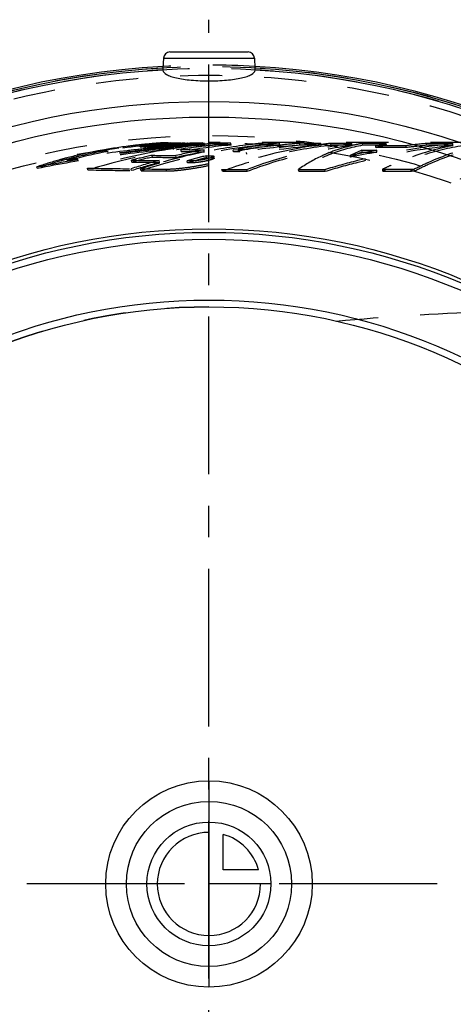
# Model space of a CAD drawing. Header units: millimetres. Extents: x 297 to 701, y 367 to 633.
# Tile 3 of 5: x 402 to 469, y 480 to 633. Entities that reach past the tile are written whole.
import ezdxf

# ---------------------------------------------------------------- set-up
doc = ezdxf.new("R2010")
doc.units = ezdxf.units.MM
doc.header["$LTSCALE"] = 65.185185
doc.linetypes.add('CENTER', pattern=[0.6, 0.375, -0.075, 0.075, -0.075])
doc.linetypes.add('HIDDEN', pattern=[0.2, 0.1, -0.1])
for name, color, linetype in [('KOERPER', 7, 'CONTINUOUS'), ('KONST.EL_MIT_GEO', 7, 'CONTINUOUS'), ('KURVEN', 7, 'CONTINUOUS'), ('L1', 7, 'CONTINUOUS')]:
    doc.layers.add(name, color=color, linetype=linetype)

msp = doc.modelspace()

# ---------------------------------------------------------------- linework, layer by layer
at = {"layer": 'KOERPER', "color": 7, "linetype": 'Continuous'}
for p, q in [((423.95, 627.08), (423.87, 625.5)), ((438.05, 627.08), (438.13, 625.5))]:
    msp.add_line(p, q, dxfattribs=at)
at = {"layer": 'KOERPER', "color": 8, "linetype": 'HIDDEN'}
msp.add_line((484.87, 613.98), (431, 613.98), dxfattribs=at)
at = {"layer": 'KOERPER', "color": 2, "linetype": 'CENTER'}
msp.add_line((701, 498.98), (297.03, 498.98), dxfattribs=at)
at = {"layer": 'KOERPER', "color": 8, "linetype": 'HIDDEN'}
msp.add_circle((431, 498.98), 115, dxfattribs=at)
at = {"layer": 'KOERPER', "color": 7, "linetype": 'Continuous'}
for radius, start, end in [(127, 93.2129, 86.7871), (126.73, 93.2262, 86.7738), (126.44, 93.2389, 180), (126.44, 0, 86.7611)]:
    msp.add_arc((431, 498.98), radius, start, end, dxfattribs=at)
at = {"layer": 'KOERPER', "color": 8, "linetype": 'HIDDEN'}
for radius, start, end in [(127, 86.7871, 93.2129), (89.5, 90, 270)]:
    msp.add_arc((431, 498.98), radius, start, end, dxfattribs=at)
at = {"layer": 'KOERPER', "color": 7, "linetype": 'Continuous'}
for points, knots in [([(423.87, 625.5), (423.86, 625.44), (423.86, 625.35), (423.85, 625.25), (423.86, 625.21)], [0, 0, 0, 0, 0.629813, 1, 1, 1, 1]), ([(423.86, 625.21), (423.87, 624.92), (424.26, 624.6), (424.73, 624.37), (425.24, 624.17), (426.01, 623.97), (427.08, 623.78), (428.76, 623.59), (430.09, 623.54), (431, 623.54)], [0, 0, 0, 0, 0.116367, 0.160327, 0.210882, 0.331341, 0.475445, 0.638881, 1, 1, 1, 1]), ([(431, 623.54), (431.91, 623.54), (433.24, 623.59), (434.92, 623.78), (435.99, 623.97), (436.76, 624.17), (437.27, 624.37), (437.74, 624.6), (438.13, 624.92), (438.14, 625.21)], [0, 0, 0, 0, 0.361118, 0.524554, 0.668658, 0.789118, 0.839673, 0.883633, 1, 1, 1, 1]), ([(438.14, 625.21), (438.15, 625.25), (438.14, 625.35), (438.14, 625.44), (438.13, 625.5)], [0, 0, 0, 0, 0.370187, 1, 1, 1, 1])]:
    msp.add_open_spline(points, degree=3, knots=knots, dxfattribs=at)
at = {"layer": 'KOERPER', "color": 8, "linetype": 'HIDDEN'}
msp.add_open_spline([(450.73, 586.27), (458.37, 586.99), (473.91, 587.91), (497.54, 588.4), (521.64, 588.48), (537.85, 588.48), (546, 588.48)], degree=3, knots=[0, 0, 0, 0, 0.241407, 0.489834, 0.74351, 1, 1, 1, 1], dxfattribs=at)
at = {"layer": 'KONST.EL_MIT_GEO', "color": 7, "linetype": 'Continuous'}
for p, q in [((424.95, 628.02), (437.05, 628.02)), ((423.95, 627.08), (438.05, 627.08))]:
    msp.add_line(p, q, dxfattribs=at)
at = {"layer": 'KONST.EL_MIT_GEO', "color": 8, "linetype": 'HIDDEN'}
for p, q in [((423.8, 613.93), (423.75, 613.92)), ((424.12, 613.75), (424.11, 613.95)), ((424.7, 613.71), (424.68, 613.91)), ((424.86, 613.9), (424.68, 613.89)), ((424.88, 613.7), (424.86, 613.9)), ((424.99, 613.81), (424.98, 613.9)), ((432.45, 613.6), (432.43, 613.9)), ((420.36, 613.3), (420.34, 613.5)), ((420.63, 613.29), (420.61, 613.49)), ((420.81, 613.28), (420.79, 613.48)), ((421.05, 613.27), (421.03, 613.47)), ((421.59, 613.57), (421.29, 613.54)), ((421.57, 613.74), (421.43, 613.73)), ((421.47, 613.4), (421.45, 613.6)), ((421.76, 613.76), (421.57, 613.74)), ((421.61, 613.39), (421.59, 613.59)), ((421.79, 613.59), (421.59, 613.57)), ((421.63, 613.26), (421.6, 613.45)), ((421.6, 613.45), (421.78, 613.45)), ((421.63, 613.26), (421.8, 613.25)), ((421.67, 613.51), (421.65, 613.71)), ((421.94, 613.78), (421.76, 613.76)), ((421.8, 613.25), (421.78, 613.45)), ((421.98, 613.61), (421.79, 613.59)), ((421.99, 613.78), (421.94, 613.78)), ((421.98, 613.49), (421.96, 613.69)), ((421.98, 613.38), (421.96, 613.58)), ((422.01, 613.58), (421.96, 613.58)), ((422.03, 613.38), (421.98, 613.38)), ((422.18, 613.8), (421.99, 613.78)), ((422.03, 613.38), (422.01, 613.58)), ((422.24, 613.24), (422.21, 613.44)), ((422.29, 613.48), (422.27, 613.68)), ((422.42, 613.47), (422.4, 613.67)), ((422.65, 613.23), (422.63, 613.43)), ((422.8, 613.46), (422.78, 613.66)), ((422.78, 613.66), (422.83, 613.66)), ((422.8, 613.46), (422.85, 613.46)), ((422.85, 613.46), (422.83, 613.66)), ((423.4, 613.64), (423.09, 613.61)), ((423.23, 613.43), (423.12, 613.42)), ((423.14, 613.22), (423.12, 613.42)), ((423.43, 613.23), (423.14, 613.2)), ((423.37, 613.89), (423.24, 613.88)), ((423.27, 613.57), (423.26, 613.77)), ((423.41, 613.58), (423.28, 613.56)), ((423.39, 613.74), (423.29, 613.73)), ((423.39, 613.34), (423.37, 613.54)), ((423.4, 613.54), (423.37, 613.54)), ((423.4, 613.56), (423.39, 613.76)), ((423.42, 613.34), (423.39, 613.34)), ((423.59, 613.66), (423.4, 613.64)), ((423.61, 613.56), (423.4, 613.54)), ((423.42, 613.34), (423.4, 613.54)), ((423.64, 613.6), (423.41, 613.58)), ((423.61, 613.25), (423.43, 613.23)), ((423.6, 613.51), (423.58, 613.71)), ((423.64, 613.05), (423.61, 613.25)), ((424.01, 613.24), (423.61, 613.25)), ((423.78, 613.55), (423.76, 613.75)), ((423.82, 613.75), (423.76, 613.75)), ((423.84, 613.55), (423.78, 613.55)), ((423.83, 613.21), (423.8, 613.41)), ((424.03, 613.77), (423.82, 613.75)), ((423.84, 613.55), (423.82, 613.75)), ((424.08, 613.53), (423.87, 613.5)), ((424.17, 613.24), (424.01, 613.24)), ((424.23, 613.78), (424.03, 613.77)), ((424.1, 613.33), (424.08, 613.53)), ((424.25, 613.52), (424.08, 613.53)), ((424.27, 613.33), (424.1, 613.33)), ((424.27, 613.41), (424.15, 613.4)), ((424.18, 613.2), (424.15, 613.4)), ((424.43, 613.23), (424.17, 613.24)), ((424.43, 613.64), (424.22, 613.62)), ((424.44, 613.8), (424.23, 613.78)), ((424.27, 613.33), (424.25, 613.52)), ((424.63, 613.66), (424.43, 613.64)), ((424.64, 613.23), (424.43, 613.23)), ((424.64, 613.81), (424.44, 613.8)), ((424.6, 613.32), (424.58, 613.52)), ((424.6, 613.52), (424.58, 613.52)), ((424.69, 613.76), (424.59, 613.75)), ((424.7, 613.71), (424.59, 613.7)), ((424.76, 613.52), (424.6, 613.52)), ((424.78, 613.32), (424.6, 613.32)), ((424.84, 613.68), (424.63, 613.66)), ((424.69, 613.82), (424.64, 613.81)), ((424.77, 613.47), (424.64, 613.46)), ((424.79, 613.85), (424.69, 613.85)), ((424.85, 613.83), (424.69, 613.82)), ((424.99, 613.79), (424.69, 613.76)), ((424.78, 613.32), (424.76, 613.52)), ((424.99, 613.87), (424.79, 613.85)), ((424.82, 613.19), (424.79, 613.39)), ((424.88, 613.69), (424.84, 613.68)), ((424.99, 613.84), (424.85, 613.83)), ((425, 613.7), (424.88, 613.69)), ((425.3, 613.89), (424.99, 613.87)), ((425, 613.7), (424.99, 613.81)), ((425.09, 613.8), (424.99, 613.79)), ((425.07, 613.74), (424.99, 613.74)), ((425.25, 613.72), (425, 613.7)), ((425.09, 613.52), (425.07, 613.72)), ((425.07, 613.72), (425.25, 613.72)), ((425.09, 613.52), (425.27, 613.52)), ((425.27, 613.52), (425.25, 613.72)), ((425.46, 613.87), (425.26, 613.86)), ((425.31, 613.69), (425.3, 613.89)), ((425.48, 613.89), (425.3, 613.89)), ((425.5, 613.69), (425.31, 613.69)), ((425.42, 613.31), (425.4, 613.51)), ((425.43, 613.51), (425.4, 613.51)), ((425.76, 613.3), (425.42, 613.31)), ((425.67, 613.5), (425.43, 613.51)), ((425.67, 613.88), (425.46, 613.87)), ((425.49, 613.83), (425.48, 613.89)), ((425.5, 613.69), (425.49, 613.83)), ((425.54, 613.79), (425.49, 613.78)), ((425.58, 613.84), (425.5, 613.83)), ((425.56, 613.02), (425.53, 613.22)), ((425.61, 613.07), (425.56, 613.07)), ((425.86, 613.86), (425.58, 613.84)), ((425.88, 613.59), (425.61, 613.57)), ((425.79, 613.1), (425.61, 613.07)), ((425.68, 613.68), (425.67, 613.88)), ((425.86, 613.88), (425.67, 613.88)), ((425.74, 613.5), (425.67, 613.5)), ((425.87, 613.68), (425.68, 613.68)), ((425.76, 613.3), (425.74, 613.5)), ((425.87, 613.69), (425.79, 613.68)), ((425.79, 613.39), (425.81, 613.19)), ((425.83, 613.11), (425.79, 613.1)), ((425.87, 613.68), (425.86, 613.88)), ((426.08, 613.87), (425.86, 613.86)), ((426.02, 613.83), (425.86, 613.82)), ((426.1, 613.71), (425.87, 613.69)), ((426.1, 613.62), (425.88, 613.59)), ((426.02, 613.61), (426.01, 613.81)), ((426.03, 613.81), (426.01, 613.81)), ((426.25, 613.85), (426.02, 613.83)), ((426.27, 613.6), (426.02, 613.61)), ((426.06, 613.8), (426.03, 613.81)), ((426.26, 613.8), (426.06, 613.8)), ((426.1, 613.68), (426.08, 613.87)), ((426.25, 613.87), (426.08, 613.87)), ((426.17, 613.72), (426.1, 613.71)), ((426.26, 613.67), (426.1, 613.68)), ((426.13, 613.18), (426.11, 613.38)), ((426.26, 613.73), (426.17, 613.72)), ((426.21, 613.39), (426.19, 613.59)), ((426.19, 613.59), (426.53, 613.59)), ((426.21, 613.39), (426.55, 613.39)), ((426.26, 613.67), (426.25, 613.87)), ((426.5, 613.87), (426.25, 613.85)), ((426.34, 613.81), (426.26, 613.8)), ((426.27, 613.6), (426.26, 613.8)), ((426.51, 613.75), (426.26, 613.73)), ((426.51, 613.82), (426.34, 613.81)), ((426.51, 613.67), (426.5, 613.87)), ((426.71, 613.86), (426.5, 613.87)), ((426.71, 613.84), (426.51, 613.82)), ((426.55, 613.75), (426.51, 613.75)), ((426.72, 613.66), (426.51, 613.67)), ((426.55, 613.39), (426.53, 613.59)), ((426.71, 613.77), (426.55, 613.75)), ((426.72, 613.68), (426.59, 613.67)), ((426.72, 612.58), (426.67, 612.88)), ((426.72, 613.66), (426.71, 613.86)), ((426.94, 613.79), (426.71, 613.77)), ((426.78, 613.49), (426.8, 613.3)), ((427.24, 613.81), (426.94, 613.79)), ((427.03, 613.66), (427.01, 613.86)), ((427.24, 613.86), (427.01, 613.86)), ((427.26, 613.66), (427.03, 613.66)), ((427.25, 613.73), (427.07, 613.71)), ((427.11, 613.29), (427.09, 613.49)), ((427.35, 613.33), (427.12, 613.3)), ((427.16, 613.49), (427.14, 613.69)), ((427.18, 613.69), (427.14, 613.69)), ((427.5, 613.48), (427.16, 613.49)), ((427.25, 613.69), (427.18, 613.69)), ((427.26, 613.66), (427.24, 613.86)), ((427.32, 613.82), (427.24, 613.81)), ((427.56, 613.76), (427.25, 613.73)), ((427.48, 613.68), (427.25, 613.69)), ((427.39, 613.63), (427.31, 613.62)), ((427.33, 613.42), (427.31, 613.62)), ((427.41, 613.43), (427.33, 613.42)), ((427.52, 613.35), (427.35, 613.33)), ((427.41, 613.43), (427.39, 613.63)), ((427.5, 613.48), (427.48, 613.68)), ((427.54, 613.65), (427.49, 613.64)), ((427.77, 613.39), (427.52, 613.35)), ((427.62, 613.62), (427.7, 613.63)), ((427.64, 613.42), (427.62, 613.62)), ((427.64, 613.42), (427.72, 613.43)), ((427.72, 613.65), (427.7, 613.85)), ((428.02, 613.84), (427.7, 613.85)), ((427.72, 613.43), (427.7, 613.63)), ((428.04, 613.65), (427.72, 613.65)), ((427.88, 613.4), (427.77, 613.39)), ((427.87, 613.56), (427.86, 613.75)), ((427.86, 613.75), (428.2, 613.75)), ((427.87, 613.56), (428.21, 613.55)), ((428.06, 613.43), (427.88, 613.4)), ((428.04, 613.65), (428.02, 613.84)), ((428.21, 613.55), (428.2, 613.75)), ((428.55, 613.64), (428.53, 613.84)), ((429.15, 613.83), (428.53, 613.84)), ((429.16, 613.63), (428.55, 613.64)), ((429.16, 613.63), (429.15, 613.83)), ((429.37, 613.59), (429.17, 613.57)), ((429.35, 613.73), (429.35, 613.73)), ((429.37, 613.53), (429.35, 613.73)), ((429.37, 613.53), (429.37, 613.53)), ((430.34, 613.7), (430.15, 613.68)), ((430.28, 612.55), (430.24, 612.85)), ((430.34, 613.62), (430.33, 613.82)), ((434.42, 613.59), (434.39, 613.89)), ((434.79, 612.52), (434.75, 612.82)), ((435.74, 612.81), (434.75, 612.82)), ((435.78, 612.51), (434.79, 612.52)), ((435.78, 612.51), (435.74, 612.81)), ((436.87, 612.15), (436.82, 612.45)), ((439.35, 613.57), (439.33, 613.87)), ((441.93, 613.56), (441.91, 613.86)), ((441.99, 613.57), (441.93, 613.57)), ((445.08, 613.55), (445.06, 613.85)), ((448.36, 613.54), (448.34, 613.84)), ((449.92, 613.54), (449.9, 613.84)), ((453.16, 613.54), (453.14, 613.84)), ((453.21, 613.51), (453.16, 613.5)), ((454.73, 612.48), (454.7, 612.78)), ((454.83, 613.54), (454.81, 613.84)), ((456.88, 613.18), (456.86, 613.47)), ((458.39, 613.47), (456.86, 613.47)), ((457.03, 612.48), (457, 612.78)), ((458.49, 613.54), (458.47, 613.84)), ((461.56, 613.18), (461.54, 613.48)), ((464.73, 613.54), (464.71, 613.84)), ((468.81, 613.54), (468.79, 613.84)), ((468.86, 613.52), (468.81, 613.51)), ((409.06, 611.16), (409.02, 611.36)), ((419.06, 610.94), (419, 611.23)), ((422.23, 611.7), (422.18, 611.99)), ((423.33, 610.89), (423.27, 611.18)), ((425.94, 611.66), (425.89, 611.95)), ((427.69, 610.85), (427.63, 611.14)), ((428.49, 611.13), (427.63, 611.14)), ((428.54, 610.84), (427.69, 610.85)), ((428.54, 610.84), (428.49, 611.13)), ((430.63, 611.62), (430.58, 611.91)), ((430.58, 611.91), (431.41, 611.91)), ((430.63, 611.62), (431.46, 611.61)), ((431.46, 611.61), (431.41, 611.91)), ((431.82, 611.54), (431.77, 611.84)), ((452.91, 611.68), (452.87, 611.97)), ((404.39, 609.99), (404.34, 610.19)), ((412.25, 609.72), (412.17, 610.01)), ((419.02, 609.62), (418.95, 609.9)), ((420.48, 609.6), (420.41, 609.89)), ((423.38, 610.8), (423.35, 610.8)), ((424.44, 609.56), (424.37, 609.85)), ((433.08, 609.52), (433.01, 609.81)), ((436.93, 609.51), (436.87, 609.8)), ((444.94, 609.51), (444.88, 609.79)), ((449, 609.51), (448.94, 609.8)), ((457.96, 609.54), (457.92, 609.82)), ((462.83, 609.56), (462.78, 609.85))]:
    msp.add_line(p, q, dxfattribs=at)
for radius in [126.8, 126.5, 125.43, 116.07, 115]:
    msp.add_circle((431, 498.98), radius, dxfattribs=at)
at = {"layer": 'KONST.EL_MIT_GEO', "color": 7, "linetype": 'Continuous'}
for radius in [121.37, 118.95, 101.6, 101.05, 99.98, 90.57, 89.5]:
    msp.add_circle((431, 498.98), radius, dxfattribs=at)
for centre, radius, start, end in [((424.95, 627.02), 1, 90, 177), ((437.05, 627.02), 1, 3, 90), ((431, 498.98), 126.44, 180, 360)]:
    msp.add_arc(centre, radius, start, end, dxfattribs=at)
at = {"layer": 'KONST.EL_MIT_GEO', "color": 8, "linetype": 'HIDDEN'}
for centre, radius, start, end in [((432.47, 499.72), 114.45, 93.9011, 95.2683), ((432.89, 500.4), 113.78, 93.9832, 94.856), ((430.58, 517.2), 96.96, 94.0445, 94.2672), ((430.64, 516.46), 97.71, 93.8293, 94.011), ((426.49, 664.53), 50.66, 268.1662, 268.3015), ((441.06, 514.55), 99.72, 94.9646, 95.7761), ((441.26, 513.36), 100.93, 100.0217, 106.7501), ((441.12, 513.91), 100.07, 94.9739, 106.774), ((430.07, 523), 91.14, 95.8623, 96.142), ((432.73, 500.05), 114.12, 94.4602, 96.2351), ((422.11, 649.98), 36.52, 267.2217, 267.6446), ((432.73, 500.05), 113.92, 93.9529, 96.235), ((422.13, 649.9), 36.65, 267.2279, 267.6496), ((447.91, 525.95), 88.04, 95.5828, 108.1592), ((433.08, 500.63), 113.55, 95.8054, 96.305), ((433.08, 500.63), 113.35, 95.8054, 96.305), ((430.18, 521.91), 92.24, 95.4442, 95.8621), ((433.31, 500.87), 113.31, 96.0931, 96.3476), ((423.32, 680.27), 66.84, 267.8253, 268.0324), ((433.31, 500.91), 113.07, 94.0568, 96.3476), ((423.35, 680.27), 67.03, 267.8298, 268.0364), ((432.89, 500.37), 113.81, 95.3542, 95.7699), ((423.32, 658.48), 44.93, 267.6131, 267.7965), ((432.89, 500.37), 113.61, 95.3542, 95.7699), ((423.34, 658.44), 45.07, 267.6184, 267.8012), ((434.28, 502.4), 111.78, 96.2577, 96.5139), ((434.28, 502.45), 111.52, 94.2073, 96.514), ((442.34, 407.81), 206.29, 95.5909, 95.7582), ((434.47, 502.79), 111.39, 94.2355, 96.5455), ((434.47, 502.78), 111.2, 94.2354, 96.5454), ((433.54, 501.36), 112.81, 95.4721, 95.8897), ((433.31, 500.91), 113.26, 95.075, 95.7397), ((432.47, 499.72), 114.26, 93.9011, 95.2682), ((433.54, 501.36), 112.62, 95.4721, 95.8897), ((434.28, 502.42), 111.76, 96.0015, 96.2577), ((430.43, 519.2), 94.95, 94.6018, 94.9821), ((434.2, 515.27), 98.9, 96.6858, 96.9624), ((426.96, 808.3), 194.92, 268.6057, 268.727), ((434.26, 514.74), 99.23, 94.4807, 96.9603), ((426.98, 808.56), 195.38, 268.6084, 268.7293), ((442.55, 405.69), 208.42, 95.3436, 95.5908), ((424.12, 661.18), 47.54, 267.769, 267.9273), ((424.14, 661.14), 47.7, 267.774, 267.9318), ((433.06, 500.64), 113.54, 94.8878, 95.3872), ((433.06, 500.64), 113.34, 94.8878, 95.3872), ((434.28, 502.44), 111.74, 95.7452, 96.0015), ((436.08, 493.09), 121.09, 94.184, 96.3772), ((436.08, 493.07), 120.9, 94.1836, 96.3766), ((434.22, 515.13), 99.04, 96.3426, 96.6857), ((430.51, 518.2), 95.96, 94.3443, 94.602), ((429.23, 915.32), 301.97, 268.841, 268.9707), ((435.93, 505.36), 108.61, 96.253, 96.7635), ((429.25, 915.78), 302.62, 268.8431, 268.9726), ((435.93, 505.37), 108.8, 96.3665, 96.7068), ((425.1, 665.57), 51.84, 267.9595, 268.1034), ((432.89, 500.4), 113.58, 93.9832, 94.856), ((425.12, 665.56), 52.02, 267.9641, 268.1076), ((434.47, 515.61), 98.56, 95.4717, 96.4681), ((448.1, 525.29), 89.02, 101.5407, 106.1279), ((433.31, 500.94), 113.23, 94.8204, 95.0254), ((434.47, 515.59), 98.38, 95.4721, 96.4685), ((435.81, 492.91), 121.07, 94.995, 95.8716), ((434.85, 477.06), 137.11, 93.7602, 94.7145), ((434.28, 502.47), 111.7, 95.2326, 95.4889), ((434.85, 477.06), 136.92, 93.7595, 94.7137), ((435.81, 492.85), 121.33, 95.4824, 95.7746), ((434.24, 514.9), 99.27, 95.8575, 96.1333), ((432.95, 1170.51), 557.54, 269.0423, 269.2399), ((441.14, 513.99), 100.29, 98.9389, 100.0192), ((433.54, 501.4), 112.78, 94.0951, 94.9718), ((433.54, 501.4), 112.58, 94.095, 94.9718), ((433.31, 500.95), 113.22, 94.5658, 94.8204), ((436.65, 506.62), 107.56, 96.348, 96.8614), ((436.65, 506.6), 107.37, 96.348, 96.8614), ((434.58, 477.75), 136.22, 93.7429, 94.5222), ((432.73, 500.1), 114.07, 94.2064, 94.46), ((434.27, 502.49), 111.68, 94.9762, 95.2326), ((434.26, 514.77), 99.4, 95.582, 95.8575), ((437.02, 507.2), 106.77, 94.5527, 96.9102), ((436.11, 505.8), 108.38, 95.8729, 96.28), ((436.11, 505.79), 108.18, 94.4479, 96.28), ((437.03, 507.12), 107.06, 96.6482, 96.8492), ((433.3, 500.96), 113.21, 94.365, 94.5658), ((432.73, 500.11), 114.06, 94.0431, 94.2064), ((436.47, 506.26), 107.91, 94.4891, 96.324), ((436.47, 506.25), 107.73, 94.489, 96.3239), ((434.27, 514.64), 99.53, 95.3473, 95.516), ((437.03, 507.15), 107.03, 96.3864, 96.5805), ((437.67, 508.43), 105.74, 96.4773, 96.9951), ((437.67, 508.42), 105.56, 96.4773, 96.9951), ((426.5, 664.52), 50.84, 268.1705, 268.3053), ((434.58, 477.68), 136.49, 93.9166, 94.0306), ((436.11, 505.8), 108.37, 95.6694, 95.8729), ((434.28, 514.53), 99.65, 95.0615, 95.3068), ((434.27, 502.52), 111.65, 94.5081, 94.7198), ((437.03, 507.18), 107, 96.1245, 96.3864), ((436.11, 505.81), 108.36, 95.4658, 95.6693), ((437.31, 507.84), 106.33, 96.0032, 96.4334), ((437.31, 507.83), 106.15, 96.0032, 96.4334), ((434.29, 514.41), 99.76, 94.8472, 95.0318), ((441.09, 514.33), 99.94, 98.2104, 98.7846), ((446.4, 523.18), 91.11, 100.2117, 103.0087), ((446.39, 523.12), 90.87, 100.2117, 103.0086), ((434.53, 515.03), 99.14, 94.5241, 94.93), ((434.53, 515.01), 98.96, 94.5244, 94.9303), ((437.02, 507.23), 106.94, 95.6006, 95.8625), ((438.95, 510.75), 103.43, 96.5866, 97.1311), ((438.95, 510.73), 103.25, 96.5866, 97.1311), ((435.77, 493.31), 120.67, 94.1568, 94.5161), ((437.66, 508.53), 105.65, 95.5292, 96.0471), ((437.66, 508.51), 105.47, 95.5292, 96.0471), ((429.5, 590.94), 22.79, 96.9862, 97.3231), ((443.04, 517.98), 96.3, 95.1503, 99.7832), ((440.15, 1892.61), 1279.8, 269.39676, 269.55653), ((435.77, 493.36), 120.82, 94.1572, 94.3016), ((437.02, 507.26), 106.91, 95.3385, 95.5286), ((443.04, 517.92), 96.05, 95.1501, 99.7829), ((440.19, 1895.14), 1282.63, 269.3982, 269.55753), ((430, 586.87), 26.89, 96.3831, 96.9844), ((441.07, 514.44), 99.84, 98.0372, 98.2103), ((430.57, 581.85), 31.94, 96.1324, 96.3978), ((437.3, 507.92), 106.25, 95.1008, 95.4881), ((430.81, 579.61), 34.19, 95.8765, 96.133), ((437.3, 507.91), 106.07, 95.1008, 95.4881), ((436.11, 505.84), 108.34, 94.4478, 94.6514), ((431.11, 577.26), 36.56, 95.6776, 95.8335), ((431.63, 571.93), 41.92, 95.1578, 95.5923), ((437.01, 507.31), 106.86, 94.8144, 95.0765), ((431.95, 568.38), 45.48, 94.9432, 95.1613), ((432.13, 566.31), 47.55, 94.7507, 94.9436), ((437.01, 507.34), 106.83, 94.5522, 94.8144), ((441.05, 514.59), 99.69, 97.1912, 97.4888), ((432.25, 564.83), 49.04, 94.1726, 94.7511), ((437.66, 508.61), 105.57, 94.6238, 95.1418), ((437.66, 508.59), 105.39, 94.6238, 95.1418), ((441.05, 514.63), 99.65, 96.8463, 97.1912), ((432.07, 567.33), 46.54, 93.7862, 94.1754), ((431.85, 570.68), 43.18, 93.5824, 93.7847), ((438.93, 510.94), 103.24, 94.7826, 95.3273), ((441.05, 514.65), 99.63, 96.2799, 96.7321), ((438.93, 510.92), 103.06, 94.7826, 95.3273), ((447.87, 526.47), 87.81, 96.2989, 101.5429), ((441.05, 514.63), 99.65, 95.7761, 96.1701), ((458.13, 542.15), 72.16, 100.454, 110.3675), ((450.28, 531.07), 83.21, 95.7769, 100.761), ((450.28, 530.99), 82.99, 95.7768, 100.761), ((456.92, 465.13), 149.2, 95.9937, 98.1606), ((456.62, 467.43), 146.58, 94.5161, 98.1761), ((460.33, 466.37), 147.96, 94.6481, 99.1418), ((460.33, 466.28), 147.75, 94.6449, 99.1361), ((447.8, 526.97), 87.31, 95.5658, 96.2893), ((456.61, 467.92), 146.38, 95.7585, 95.9902), ((456.38, 470.39), 143.9, 94.5093, 95.7391), ((457.75, 544.07), 70.21, 97.6945, 100.4338), ((457.71, 544.36), 69.92, 96.4142, 97.6924), ((476.02, 504.67), 109.77, 99.9785, 102.1739), ((461.74, 594.39), 19.69, 110.951, 116.7549), ((476.01, 504.53), 109.61, 99.9724, 102.1666), ((461.74, 594.2), 19.58, 110.9773, 116.789), ((459.47, 586.73), 27.51, 99.74, 103.1388), ((462.63, 591.56), 22.66, 100.5752, 104.7532), ((462.63, 591.38), 22.54, 100.5875, 104.7711), ((474.26, 516.29), 98.01, 95.59, 97.4543), ((474.25, 516.13), 97.88, 95.5864, 97.4495), ((447.12, 522.45), 91.88, 105.0478, 107.8538), ((443.23, 516.93), 97.36, 102.4864, 104.4106), ((433.58, 1615.78), 1004.66, 269.1682, 269.41182), ((447.12, 522.39), 91.64, 105.0478, 107.8538), ((443.22, 516.89), 97.11, 102.4863, 104.4106), ((433.64, 1617.41), 1006.57, 269.17006, 269.41306), ((435.37, 1622.22), 1010.31, 269.25163, 269.46216), ((435.42, 1624.02), 1012.41, 269.25332, 269.46338), ((450.63, 529.42), 84.9, 103.6602, 105.7166), ((450.62, 529.34), 84.67, 103.6602, 105.7166), ((426.95, 1331.57), 721.71, 268.82657, 269.3649), ((427.02, 1332.62), 723.04, 268.82913, 269.36624), ((448.45, 524.05), 90.3, 106.1379, 108.0948), ((434.56, 1953.92), 1344.11, 269.3968, 269.56581), ((434.62, 1955.88), 1346.35, 269.39808, 269.56672), ((478.92, 566.57), 48.09, 114.1457, 115.9033)]:
    msp.add_arc(centre, radius, start, end, dxfattribs=at)
for points, knots in [([(424.68, 613.91), (424.55, 613.91), (424.36, 613.93), (424.17, 613.93), (424.11, 613.95)], [0, 0, 0, 0, 0.68186, 1, 1, 1, 1]), ([(434.39, 613.89), (434.22, 613.89), (433.57, 613.89), (432.91, 613.9), (432.43, 613.9)], [0, 0, 0, 0, 0.259478, 1, 1, 1, 1]), ([(404.34, 610.19), (407.67, 610.87), (414.72, 612.07), (421.81, 612.88), (425.53, 613.22)], [0, 0, 0, 0, 0.476939, 1, 1, 1, 1]), ([(424.12, 613.75), (420.67, 613.52), (413.99, 612.72), (407.46, 611.06), (404.39, 609.99)], [0, 0, 0, 0, 0.515548, 1, 1, 1, 1]), ([(404.39, 609.99), (407.82, 610.69), (414.86, 611.89), (421.95, 612.7), (425.56, 613.02)], [0, 0, 0, 0, 0.491258, 1, 1, 1, 1]), ([(414.23, 612.74), (413.78, 612.66), (412.01, 612.32), (410.25, 611.92), (408.96, 611.58)], [0, 0, 0, 0, 0.256404, 1, 1, 1, 1]), ([(409.02, 611.36), (409.98, 611.64), (414.13, 612.71), (418.39, 613.38), (421.65, 613.71)], [0, 0, 0, 0, 0.234437, 1, 1, 1, 1]), ([(421.64, 613.06), (420.54, 612.95), (416.32, 612.49), (412.11, 611.89), (409.02, 611.36)], [0, 0, 0, 0, 0.261216, 1, 1, 1, 1]), ([(409.06, 611.16), (410.05, 611.45), (414.2, 612.52), (418.44, 613.19), (421.67, 613.51)], [0, 0, 0, 0, 0.241493, 1, 1, 1, 1]), ([(423.64, 613.05), (422.39, 612.94), (417.52, 612.45), (412.66, 611.78), (409.06, 611.16)], [0, 0, 0, 0, 0.254801, 1, 1, 1, 1]), ([(420.32, 613.62), (419.79, 613.56), (417.76, 613.32), (415.73, 613.02), (414.23, 612.74)], [0, 0, 0, 0, 0.256518, 1, 1, 1, 1]), ([(421.03, 613.47), (421.07, 613.47), (421.19, 613.48), (421.55, 613.5), (422.14, 613.56), (422.87, 613.63), (423.36, 613.68), (423.58, 613.71)], [0, 0, 0, 0, 0.0489, 0.139877, 0.419551, 0.745465, 1, 1, 1, 1]), ([(421.05, 613.27), (421.09, 613.27), (421.22, 613.28), (421.58, 613.31), (422.17, 613.36), (422.89, 613.44), (423.38, 613.49), (423.6, 613.51)], [0, 0, 0, 0, 0.050844, 0.145696, 0.425144, 0.746178, 1, 1, 1, 1]), ([(421.65, 613.71), (421.67, 613.71), (421.78, 613.7), (421.88, 613.7), (421.96, 613.69)], [0, 0, 0, 0, 0.216559, 1, 1, 1, 1]), ([(421.67, 613.51), (421.69, 613.51), (421.8, 613.5), (421.9, 613.5), (421.98, 613.49)], [0, 0, 0, 0, 0.216614, 1, 1, 1, 1]), ([(422.83, 613.66), (422.83, 613.66), (422.82, 613.66), (422.8, 613.65), (422.77, 613.65), (422.7, 613.64), (422.59, 613.63), (422.45, 613.61), (422.3, 613.6), (422.16, 613.59), (422.06, 613.58), (422.01, 613.58)], [0, 0, 0, 0, 0.008476, 0.033202, 0.07432, 0.131326, 0.282825, 0.464354, 0.651754, 0.816827, 1, 1, 1, 1]), ([(422.85, 613.46), (422.85, 613.46), (422.84, 613.46), (422.82, 613.45), (422.78, 613.45), (422.71, 613.44), (422.6, 613.43), (422.46, 613.41), (422.32, 613.4), (422.17, 613.39), (422.08, 613.38), (422.03, 613.38)], [0, 0, 0, 0, 0.008592, 0.034341, 0.077616, 0.137579, 0.291096, 0.469828, 0.652197, 0.818682, 1, 1, 1, 1]), ([(424.7, 613.71), (424.57, 613.72), (424.38, 613.73), (424.18, 613.73), (424.12, 613.75)], [0, 0, 0, 0, 0.681476, 1, 1, 1, 1]), ([(424.15, 613.4), (424.21, 613.4), (424.42, 613.39), (424.63, 613.39), (424.79, 613.39)], [0, 0, 0, 0, 0.244044, 1, 1, 1, 1]), ([(424.18, 613.2), (424.23, 613.2), (424.44, 613.2), (424.65, 613.19), (424.82, 613.19)], [0, 0, 0, 0, 0.244055, 1, 1, 1, 1]), ([(424.37, 609.85), (424.93, 609.85), (426.2, 609.93), (428.14, 610.18), (430.16, 610.54), (432.06, 610.94), (433.75, 611.35), (434.99, 611.7), (435.81, 611.97), (436.26, 612.14), (436.59, 612.29), (436.77, 612.4), (436.82, 612.45)], [0, 0, 0, 0, 0.131648, 0.296291, 0.45984, 0.611896, 0.751405, 0.868154, 0.915186, 0.953171, 0.981468, 1, 1, 1, 1]), ([(425.53, 613.22), (425.46, 613.22), (425.16, 613.22), (424.87, 613.23), (424.64, 613.23)], [0, 0, 0, 0, 0.256046, 1, 1, 1, 1]), ([(426.15, 613.48), (426.1, 613.47), (426.02, 613.46), (425.91, 613.44), (425.84, 613.42), (425.8, 613.4), (425.79, 613.4)], [0, 0, 0, 0, 0.395582, 0.696337, 0.897287, 1, 1, 1, 1]), ([(425.79, 613.4), (425.79, 613.4), (425.79, 613.39), (425.79, 613.39), (425.79, 613.39)], [0, 0, 0, 0, 0.581949, 1, 1, 1, 1]), ([(425.79, 613.39), (425.79, 613.38), (425.83, 613.38), (425.88, 613.37), (425.99, 613.37), (426.06, 613.37), (426.11, 613.38)], [0, 0, 0, 0, 0.074358, 0.266082, 0.576178, 1, 1, 1, 1]), ([(427.33, 613.42), (427.11, 613.4), (426.8, 613.37), (426.42, 613.32), (426.2, 613.28), (426.03, 613.26), (425.91, 613.23), (425.85, 613.21), (425.81, 613.2), (425.81, 613.19)], [0, 0, 0, 0, 0.432485, 0.604677, 0.746464, 0.858229, 0.937331, 0.983263, 1, 1, 1, 1]), ([(425.81, 613.19), (425.81, 613.18), (425.85, 613.18), (425.9, 613.17), (426.01, 613.17), (426.09, 613.18), (426.13, 613.18)], [0, 0, 0, 0, 0.075263, 0.267427, 0.576164, 1, 1, 1, 1]), ([(426.6, 613.54), (426.56, 613.54), (426.41, 613.52), (426.26, 613.5), (426.15, 613.48)], [0, 0, 0, 0, 0.279664, 1, 1, 1, 1]), ([(426.78, 613.49), (426.78, 613.5), (426.81, 613.51), (426.85, 613.52), (426.92, 613.53), (427.02, 613.55), (427.14, 613.56), (427.35, 613.59), (427.51, 613.61), (427.62, 613.62)], [0, 0, 0, 0, 0.019556, 0.072796, 0.159798, 0.278547, 0.4254, 0.596974, 1, 1, 1, 1]), ([(426.95, 613.49), (426.93, 613.49), (426.89, 613.49), (426.83, 613.49), (426.8, 613.49), (426.78, 613.49), (426.78, 613.49)], [0, 0, 0, 0, 0.424989, 0.73507, 0.926358, 1, 1, 1, 1]), ([(426.8, 613.3), (426.8, 613.3), (426.83, 613.31), (426.87, 613.32), (426.94, 613.33), (427.04, 613.35), (427.16, 613.37), (427.37, 613.39), (427.53, 613.41), (427.64, 613.42)], [0, 0, 0, 0, 0.01957, 0.072705, 0.15955, 0.278115, 0.424742, 0.596327, 1, 1, 1, 1]), ([(427.11, 613.29), (427.06, 613.29), (426.99, 613.29), (426.89, 613.28), (426.84, 613.29), (426.8, 613.29), (426.8, 613.3)], [0, 0, 0, 0, 0.423369, 0.735334, 0.928947, 1, 1, 1, 1]), ([(427.09, 613.49), (427.07, 613.49), (427.03, 613.49), (426.98, 613.49), (426.95, 613.49)], [0, 0, 0, 0, 0.274936, 1, 1, 1, 1]), ([(430.34, 613.62), (430.31, 613.62), (430.21, 613.62), (430.03, 613.62), (429.76, 613.61), (429.25, 613.58), (428.45, 613.53), (427.78, 613.47), (427.41, 613.43)], [0, 0, 0, 0, 0.034264, 0.09686, 0.1875, 0.307981, 0.622396, 1, 1, 1, 1]), ([(427.7, 613.63), (427.9, 613.65), (428.19, 613.67), (428.57, 613.7), (428.82, 613.72), (429.03, 613.73), (429.18, 613.74), (429.27, 613.74), (429.31, 613.74), (429.33, 613.74), (429.35, 613.73), (429.35, 613.73)], [0, 0, 0, 0, 0.356435, 0.529331, 0.686007, 0.817369, 0.916269, 0.951983, 0.977978, 0.993952, 1, 1, 1, 1]), ([(427.72, 613.43), (427.93, 613.45), (428.24, 613.48), (428.63, 613.51), (428.88, 613.52), (429.08, 613.53), (429.22, 613.54), (429.29, 613.54), (429.33, 613.54), (429.35, 613.54), (429.37, 613.53), (429.37, 613.53)], [0, 0, 0, 0, 0.383381, 0.558828, 0.715775, 0.840376, 0.92814, 0.958909, 0.981134, 0.994772, 1, 1, 1, 1]), ([(430.33, 613.82), (430.28, 613.82), (430.16, 613.82), (429.91, 613.82), (429.56, 613.8), (429.3, 613.79), (429.15, 613.78)], [0, 0, 0, 0, 0.111975, 0.324133, 0.625479, 1, 1, 1, 1]), ([(434.42, 613.59), (434.25, 613.59), (433.59, 613.6), (432.93, 613.6), (432.45, 613.6)], [0, 0, 0, 0, 0.259474, 1, 1, 1, 1]), ([(449.92, 613.54), (447.06, 613.22), (441.35, 612.22), (435.8, 610.53), (433.08, 609.52)], [0, 0, 0, 0, 0.497046, 1, 1, 1, 1]), ([(436.87, 609.8), (439.5, 610.81), (444.85, 612.5), (450.38, 613.51), (453.14, 613.84)], [0, 0, 0, 0, 0.503355, 1, 1, 1, 1]), ([(436.93, 609.51), (439.55, 610.52), (444.89, 612.21), (450.4, 613.22), (453.16, 613.54)], [0, 0, 0, 0, 0.503355, 1, 1, 1, 1]), ([(441.91, 613.86), (441.69, 613.86), (440.83, 613.86), (439.97, 613.86), (439.33, 613.87)], [0, 0, 0, 0, 0.25674, 1, 1, 1, 1]), ([(441.93, 613.56), (441.71, 613.56), (440.85, 613.56), (439.99, 613.56), (439.35, 613.57)], [0, 0, 0, 0, 0.256733, 1, 1, 1, 1]), ([(449.73, 612.43), (449.3, 612.26), (447.61, 611.53), (446, 610.6), (444.88, 609.79)], [0, 0, 0, 0, 0.251641, 1, 1, 1, 1]), ([(454.83, 613.54), (453.04, 613.23), (449.55, 612.27), (446.37, 610.53), (444.94, 609.51)], [0, 0, 0, 0, 0.507705, 1, 1, 1, 1]), ([(448.34, 613.84), (448.06, 613.84), (446.97, 613.84), (445.88, 613.85), (445.06, 613.85)], [0, 0, 0, 0, 0.256033, 1, 1, 1, 1]), ([(448.36, 613.54), (448.08, 613.54), (446.99, 613.55), (445.9, 613.55), (445.08, 613.55)], [0, 0, 0, 0, 0.256031, 1, 1, 1, 1]), ([(448.94, 609.8), (450.64, 610.31), (457.15, 612.12), (463.83, 613.35), (468.79, 613.84)], [0, 0, 0, 0, 0.261771, 1, 1, 1, 1]), ([(449, 609.51), (450.69, 610.02), (457.19, 611.82), (463.85, 613.05), (468.81, 613.54)], [0, 0, 0, 0, 0.261761, 1, 1, 1, 1]), ([(453.16, 613.5), (452.87, 613.43), (451.71, 613.14), (450.57, 612.76), (449.73, 612.43)], [0, 0, 0, 0, 0.252996, 1, 1, 1, 1]), ([(453.14, 613.84), (452.86, 613.84), (451.78, 613.84), (450.7, 613.84), (449.9, 613.84)], [0, 0, 0, 0, 0.254774, 1, 1, 1, 1]), ([(453.15, 613.54), (452.88, 613.54), (451.8, 613.54), (450.72, 613.54), (449.92, 613.54)], [0, 0, 0, 0, 0.254768, 1, 1, 1, 1]), ([(454.7, 612.78), (454.89, 612.78), (455.66, 612.78), (456.42, 612.78), (457, 612.78)], [0, 0, 0, 0, 0.247834, 1, 1, 1, 1]), ([(454.73, 612.48), (454.92, 612.48), (455.69, 612.48), (456.46, 612.48), (457.03, 612.48)], [0, 0, 0, 0, 0.247835, 1, 1, 1, 1]), ([(458.47, 613.84), (458.16, 613.84), (456.94, 613.84), (455.72, 613.84), (454.81, 613.84)], [0, 0, 0, 0, 0.254387, 1, 1, 1, 1]), ([(458.49, 613.54), (458.18, 613.54), (456.96, 613.54), (455.74, 613.54), (454.83, 613.54)], [0, 0, 0, 0, 0.254386, 1, 1, 1, 1]), ([(461.56, 613.18), (461.17, 613.18), (459.61, 613.18), (458.05, 613.18), (456.88, 613.18)], [0, 0, 0, 0, 0.254555, 1, 1, 1, 1]), ([(470.8, 613.55), (468.61, 613.23), (464.2, 612.21), (460.02, 610.53), (457.96, 609.54)], [0, 0, 0, 0, 0.492897, 1, 1, 1, 1]), ([(461.54, 613.48), (461.28, 613.48), (460.23, 613.48), (459.18, 613.48), (458.39, 613.47)], [0, 0, 0, 0, 0.252989, 1, 1, 1, 1]), ([(468.81, 613.51), (468, 613.35), (464.73, 612.61), (461.56, 611.48), (459.25, 610.45)], [0, 0, 0, 0, 0.246356, 1, 1, 1, 1]), ([(462.78, 609.85), (463.54, 610.24), (466.53, 611.67), (469.7, 612.76), (472.1, 613.32)], [0, 0, 0, 0, 0.255939, 1, 1, 1, 1]), ([(462.83, 609.56), (463.58, 609.95), (466.57, 611.38), (469.73, 612.46), (472.13, 613.02)], [0, 0, 0, 0, 0.25594, 1, 1, 1, 1]), ([(468.79, 613.84), (468.44, 613.84), (467.08, 613.84), (465.72, 613.84), (464.71, 613.84)], [0, 0, 0, 0, 0.253451, 1, 1, 1, 1]), ([(468.81, 613.54), (468.46, 613.54), (467.1, 613.54), (465.74, 613.54), (464.73, 613.54)], [0, 0, 0, 0, 0.25345, 1, 1, 1, 1]), ([(408.96, 611.58), (408.56, 611.48), (407, 611.06), (405.47, 610.58), (404.34, 610.19)], [0, 0, 0, 0, 0.256283, 1, 1, 1, 1]), ([(424.44, 609.56), (425, 609.56), (426.26, 609.64), (428.2, 609.9), (430.22, 610.25), (432.11, 610.65), (433.8, 611.06), (435.05, 611.41), (435.86, 611.68), (436.31, 611.85), (436.64, 612), (436.81, 612.1), (436.87, 612.15)], [0, 0, 0, 0, 0.131803, 0.296564, 0.460176, 0.612248, 0.751727, 0.8684, 0.915379, 0.953304, 0.981533, 1, 1, 1, 1]), ([(431.77, 611.84), (431.77, 611.82), (431.75, 611.78), (431.64, 611.72), (431.39, 611.62), (430.99, 611.51), (430.49, 611.39), (429.94, 611.29), (429.27, 611.18), (428.79, 611.13), (428.49, 611.13)], [0, 0, 0, 0, 0.012005, 0.034053, 0.114665, 0.241308, 0.400356, 0.569683, 0.734684, 1, 1, 1, 1]), ([(431.82, 611.54), (431.82, 611.53), (431.8, 611.49), (431.69, 611.43), (431.44, 611.33), (431.05, 611.22), (430.55, 611.1), (430, 610.99), (429.33, 610.89), (428.84, 610.84), (428.54, 610.84)], [0, 0, 0, 0, 0.012008, 0.034052, 0.114636, 0.241237, 0.400232, 0.569523, 0.734529, 1, 1, 1, 1]), ([(431.41, 611.91), (431.5, 611.91), (431.61, 611.9), (431.73, 611.88), (431.77, 611.85), (431.77, 611.84)], [0, 0, 0, 0, 0.694066, 0.891001, 1, 1, 1, 1]), ([(431.46, 611.61), (431.55, 611.61), (431.66, 611.61), (431.78, 611.58), (431.82, 611.55), (431.82, 611.54)], [0, 0, 0, 0, 0.694103, 0.891048, 1, 1, 1, 1]), ([(433.01, 609.81), (433.33, 609.81), (434.61, 609.8), (435.9, 609.8), (436.87, 609.8)], [0, 0, 0, 0, 0.245211, 1, 1, 1, 1]), ([(433.08, 609.52), (433.39, 609.52), (434.68, 609.51), (435.96, 609.51), (436.93, 609.51)], [0, 0, 0, 0, 0.24521, 1, 1, 1, 1]), ([(444.88, 609.79), (445.21, 609.79), (446.57, 609.8), (447.92, 609.8), (448.94, 609.8)], [0, 0, 0, 0, 0.246555, 1, 1, 1, 1]), ([(444.94, 609.51), (445.27, 609.51), (446.62, 609.51), (447.98, 609.51), (449, 609.51)], [0, 0, 0, 0, 0.246556, 1, 1, 1, 1]), ([(457.92, 609.82), (458.32, 609.83), (459.94, 609.83), (461.56, 609.84), (462.78, 609.85)], [0, 0, 0, 0, 0.247115, 1, 1, 1, 1]), ([(457.96, 609.54), (458.37, 609.54), (459.99, 609.54), (461.61, 609.55), (462.83, 609.56)], [0, 0, 0, 0, 0.247115, 1, 1, 1, 1])]:
    msp.add_open_spline(points, degree=3, knots=knots, dxfattribs=at)
at = {"layer": 'KURVEN', "color": 40, "linetype": 'Continuous'}
for p, q in [((431, 514.98), (431, 482.98)), ((433.2, 501.18), (433.2, 506.67)), ((438.69, 501.18), (433.2, 501.18)), ((440.6, 498.98), (431, 498.98))]:
    msp.add_line(p, q, dxfattribs=at)
for radius in [16, 12.8, 9.6]:
    msp.add_circle((431, 498.98), radius, dxfattribs=at)
for start, end in [(90, 360), (15.962, 74.038)]:
    msp.add_arc((431, 498.98), 8, start, end, dxfattribs=at)
at = {"layer": 'L1', "color": 2, "linetype": 'CENTER'}
msp.add_line((431, 366.98), (431, 633.02), dxfattribs=at)

doc.saveas('drawing.dxf')
